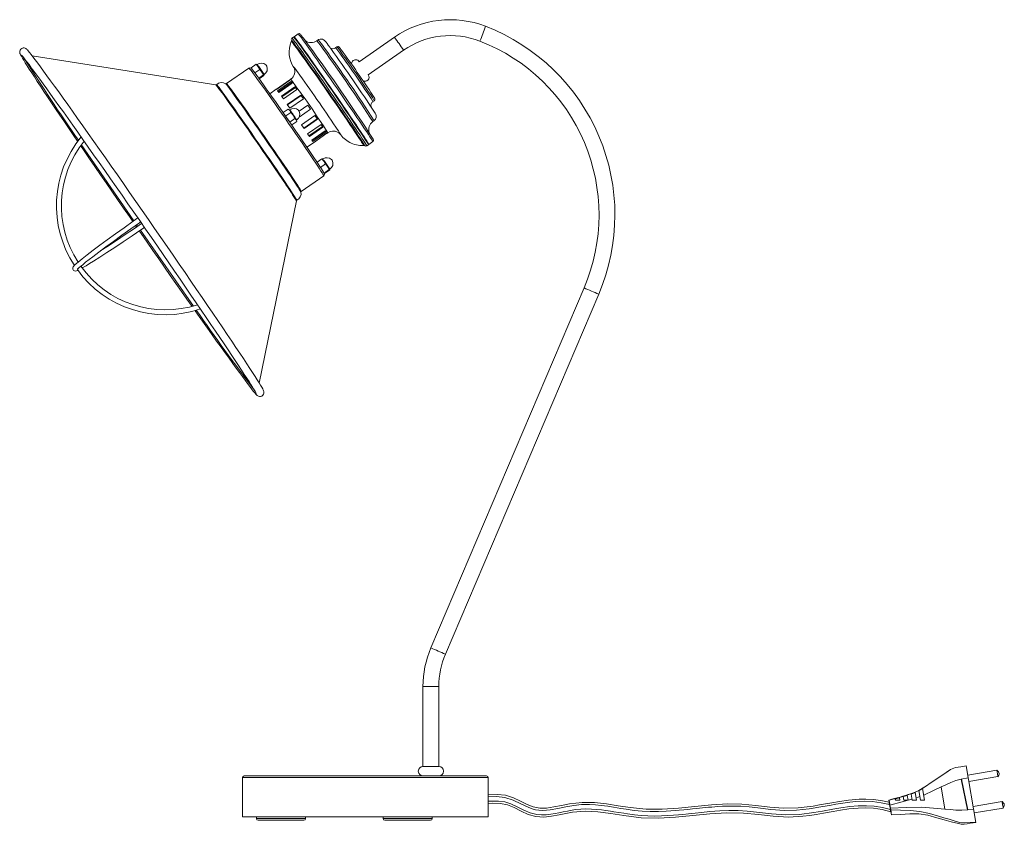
# Model space of a CAD drawing. Header units: millimetres. Extents: x -143 to 785, y -905 to 240.
# Tile 2 of 3: x 184 to 785, y -905 to -414. Entities that reach past the tile are written whole.
import ezdxf

# ---------------------------------------------------------------- set-up
doc = ezdxf.new("R2010")
doc.units = ezdxf.units.MM

msp = doc.modelspace()

# ---------------------------------------------------------------- linework, layer by layer
at = {"color": 7, "linetype": 'Continuous', "lineweight": 15}
for p, q in [((349.5, -426.02), (349.5, -426.03)), ((350.91, -424.14), (349.88, -424.86)), ((353.62, -422.26), (351.15, -423.97)), ((365.89, -425.92), (365.07, -426.49)), ((412.4, -424.25), (390.88, -439.19)), ((377.34, -430.14), (376.52, -430.71)), ((396.41, -447.16), (417.93, -432.22)), ((303.42, -453.35), (191.36, -435.66)), ((323.64, -443.06), (309.92, -452.59)), ((324.99, -442.94), (324.94, -443.21)), ((328.06, -440.81), (324.99, -442.94)), ((325.52, -443.84), (324.99, -442.94)), ((330.24, -443.88), (327.19, -446)), ((328.06, -440.81), (329.28, -442.25)), ((328.22, -440.87), (328.06, -440.81)), ((328.28, -440.88), (328.24, -440.85)), ((328.62, -440.83), (328.38, -441)), ((330.24, -443.88), (331.54, -445.5)), ((333.99, -441.19), (333.99, -441.19)), ((334.5, -441.93), (334.5, -441.93)), ((332.58, -447.3), (329.64, -449.34)), ((332.74, -447.65), (329.86, -449.65)), ((331.54, -445.5), (332.58, -447.3)), ((332.58, -447.3), (332.79, -447.38)), ((332.72, -447.26), (332.96, -447.09)), ((332.79, -447.38), (332.74, -447.65)), ((340.34, -456.04), (348.53, -450.36)), ((348.61, -450.4), (340.4, -456.1)), ((349.1, -449.93), (348.53, -450.33)), ((348.53, -450.36), (348.58, -450.43)), ((303.85, -453.2), (303.76, -453.25)), ((309.92, -452.56), (309.8, -452.64)), ((340.31, -456.03), (336.37, -458.77)), ((341.06, -456.94), (349.28, -451.24)), ((349.69, -451.84), (341.5, -457.52)), ((350.01, -452.22), (341.8, -457.92)), ((343.42, -460.16), (351.64, -454.46)), ((351.94, -454.92), (343.74, -460.61)), ((352.91, -456.24), (344.69, -461.94)), ((349.28, -451.24), (349.69, -451.84)), ((350.02, -452.27), (349.69, -451.84)), ((352.91, -456.24), (351.64, -454.46)), ((351.64, -454.46), (351.94, -454.92)), ((352.89, -456.24), (351.94, -454.92)), ((344.69, -461.94), (343.42, -460.16)), ((347.03, -465.24), (355.24, -459.54)), ((355.4, -459.78), (347.19, -465.47)), ((356.86, -461.83), (348.64, -467.53)), ((356.86, -461.83), (355.24, -459.54)), ((355.24, -459.54), (355.4, -459.78)), ((356.84, -461.84), (355.4, -459.78)), ((347.64, -468.12), (344.58, -470.25)), ((348.64, -467.53), (347.03, -465.24)), ((348.13, -468.54), (347.64, -468.12)), ((347.64, -468.12), (348.51, -469.03)), ((348.47, -468.49), (348.23, -468.65)), ((361.26, -468.16), (354.18, -473.07)), ((354.19, -473.03), (361.24, -468.15)), ((354.26, -469.37), (359.55, -465.69)), ((361.24, -468.15), (359.53, -465.68)), ((361.26, -468.16), (359.55, -465.69)), ((361.26, -468.16), (361.24, -468.15)), ((399.32, -463.57), (400.15, -463)), ((344.58, -470.25), (344.67, -470.47)), ((344.65, -470.48), (344.72, -470.66)), ((349.1, -470.12), (346.03, -472.25)), ((347.2, -474.23), (346.03, -472.25)), ((347.2, -474.23), (346.33, -472.97)), ((348.64, -476.01), (347.2, -474.23)), ((351.71, -473.88), (348.64, -476.01)), ((349.1, -470.12), (350.54, -471.91)), ((350.54, -471.91), (351.71, -473.88)), ((351.71, -473.88), (352.42, -474.67)), ((352.42, -474.67), (352.76, -475.43)), ((352.57, -474.91), (352.82, -474.75)), ((353.84, -468.85), (353.84, -468.85)), ((354.36, -469.59), (354.36, -469.58)), ((355.69, -477.69), (363.9, -471.99)), ((357.05, -479.68), (365.25, -473.99)), ((365.45, -474.25), (357.23, -479.95)), ((365.25, -473.99), (363.89, -472)), ((365.45, -474.25), (363.9, -471.99)), ((365.45, -474.25), (365.25, -473.99)), ((349.48, -477.51), (349.79, -477.78)), ((352.86, -475.65), (349.79, -477.78)), ((352.79, -475.42), (352.65, -475.05)), ((357.23, -479.95), (355.69, -477.69)), ((359.42, -483.18), (367.63, -477.48)), ((360.24, -484.4), (368.44, -478.71)), ((368.78, -479.19), (360.57, -484.89)), ((368.44, -478.71), (367.62, -477.49)), ((368.78, -479.19), (367.63, -477.48)), ((368.78, -479.19), (368.44, -478.71)), ((399.28, -475.78), (400.1, -475.21)), ((360.57, -484.89), (359.42, -483.18)), ((361.96, -487.01), (370.18, -481.31)), ((362.14, -487.28), (370.32, -481.6)), ((370.75, -482.21), (362.54, -487.91)), ((362.94, -488.61), (371.15, -482.91)), ((370.32, -481.6), (370.15, -481.33)), ((370.75, -482.21), (370.32, -481.6)), ((371.15, -482.93), (371.73, -482.53)), ((359, -491.37), (362.94, -488.63)), ((395.49, -490.58), (396.52, -489.87)), ((396.76, -489.7), (399.23, -487.99)), ((368.15, -498.53), (365.21, -500.57)), ((368.15, -498.53), (369.38, -499.97)), ((368.32, -498.59), (368.15, -498.53)), ((368.37, -498.6), (368.34, -498.57)), ((368.71, -498.55), (368.47, -498.72)), ((346.24, -514.3), (339.26, -504.01)), ((370.33, -501.6), (367.28, -503.72)), ((370.33, -501.6), (371.64, -503.22)), ((371.64, -503.22), (372.67, -505.02)), ((372.81, -504.98), (373.06, -504.81)), ((374.09, -498.91), (374.09, -498.91)), ((374.6, -499.65), (374.6, -499.65)), ((355.53, -518.31), (369.25, -508.79)), ((369.6, -507.15), (368.94, -506.33)), ((369.55, -507.42), (369.6, -507.15)), ((372.67, -505.02), (369.6, -507.15)), ((369.67, -507.76), (369.64, -507.66)), ((372.83, -505.37), (369.76, -507.5)), ((372.67, -505.02), (372.89, -505.1)), ((372.89, -505.1), (372.83, -505.37)), ((329.9, -635.3), (352.54, -524.13)), ((254.41, -539.18), (255, -540.03)), ((528.2, -577.26), (434.64, -796.93)), ((443.56, -800.73), (537.13, -581.06)), ((429.85, -820.39), (429.85, -869.16)), ((439.55, -869.16), (439.55, -820.39)), ((439.55, -869.16), (429.85, -869.16)), ((761.46, -868.81), (767.2, -903.34)), ((319.7, -876.02), (319.7, -900.02)), ((320.7, -875.02), (468.7, -875.02)), ((469.7, -886.02), (469.7, -876.02)), ((758.42, -877.02), (762.68, -876.14)), ((762.29, -895.65), (758.42, -877.02)), ((758.51, -877), (762.38, -895.64)), ((780.15, -871.49), (762.39, -874.44)), ((763.05, -878.38), (780.81, -875.43)), ((736.02, -889.82), (734.82, -882.63)), ((746.13, -881.7), (748.38, -895.26)), ((720.61, -888.26), (718.16, -888.94)), ((718.16, -888.94), (718.3, -889.82)), ((720.87, -889.82), (720.61, -888.26)), ((725.43, -886.85), (722.97, -887.53)), ((722.97, -887.53), (723.35, -889.82)), ((725.92, -889.82), (725.43, -886.85)), ((730.18, -885.09), (727.77, -886.04)), ((727.77, -886.04), (728.4, -889.82)), ((730.97, -889.82), (730.18, -885.09)), ((732.47, -883.95), (733.45, -889.82)), ((469.7, -900.02), (469.7, -891.99)), ((715.74, -898.71), (714.27, -889.88)), ((714.33, -889.7), (714.35, -889.77)), ((715.1, -895.46), (714.61, -892.5)), ((714.85, -892.81), (715.17, -894.72)), ((714.85, -892.81), (714.85, -892.81)), ((715.17, -894.72), (715.17, -894.72)), ((718.3, -889.82), (720.87, -889.82)), ((723.35, -889.82), (725.92, -889.82)), ((728.4, -889.82), (730.97, -889.82)), ((733.45, -889.82), (736.02, -889.82)), ((762.38, -895.64), (765.86, -895.33)), ((783.34, -890.67), (765.58, -893.62)), ((766.24, -897.57), (783.99, -894.62)), ((319.7, -900.02), (469.7, -900.02)), ((328.18, -900.02), (328.18, -901.02)), ((358.18, -901.02), (358.18, -900.02)), ((405.46, -900.02), (405.46, -901.02)), ((435.46, -901.02), (435.46, -900.02)), ((715.35, -895.71), (715.35, -895.71)), ((715.84, -898.79), (715.84, -898.79)), ((762.29, -895.65), (762.38, -895.64)), ((357.18, -902.02), (329.18, -902.02)), ((434.46, -902.02), (406.46, -902.02))]:
    msp.add_line(p, q, dxfattribs=at)
at = {"color": 8, "linetype": 'Continuous', "lineweight": 15}
for p, q in [((379.47, -483.66), (379.63, -483.81)), ((221.26, -489.66), (253.32, -536.27)), ((394.25, -490.52), (394.26, -490.45)), ((352.54, -524.13), (352.53, -524.11)), ((255.64, -539.6), (255.04, -538.74)), ((257.35, -542.07), (289.73, -588.32)), ((439.55, -820.39), (429.85, -820.39)), ((469.7, -876.02), (319.7, -876.02)), ((328.18, -901.02), (358.18, -901.02)), ((405.46, -901.02), (435.46, -901.02))]:
    msp.add_line(p, q, dxfattribs=at)
at = {"color": 7, "linetype": 'Continuous', "lineweight": 15, "flags": 128}
for points in [[(349.54, -426.43), (349.54, -426.53), (349.43, -426.82)], [(394.26, -490.45), (394.26, -490.43), (394.06, -490.05), (393.66, -489.38), (393.07, -488.43), (392.28, -487.21), (391.31, -485.72), (390.16, -483.98), (388.85, -482.02), (387.38, -479.83), (385.77, -477.46), (384.04, -474.9), (382.2, -472.2), (380.26, -469.37), (378.25, -466.44), (376.18, -463.44), (374.07, -460.39), (371.95, -457.32), (369.82, -454.26), (367.71, -451.24), (365.63, -448.28), (363.62, -445.41), (361.68, -442.65), (359.83, -440.04), (358.09, -437.59), (356.48, -435.33), (355, -433.28), (353.68, -431.45), (352.53, -429.87), (351.55, -428.54), (350.75, -427.49), (350.14, -426.71), (349.73, -426.22), (349.57, -426.04)], [(396.52, -489.87), (396.5, -489.77), (396.31, -489.4), (395.91, -488.74), (395.33, -487.8), (394.55, -486.59), (393.59, -485.12), (392.46, -483.4), (391.16, -481.45), (389.7, -479.29), (388.11, -476.93), (386.39, -474.39), (384.56, -471.7), (382.63, -468.89), (380.63, -465.96), (378.56, -462.96), (376.45, -459.91), (374.32, -456.83), (372.18, -453.76), (370.06, -450.71), (367.96, -447.72), (365.92, -444.8), (363.95, -442), (362.06, -439.33), (360.28, -436.81), (358.61, -434.47), (357.07, -432.33), (355.69, -430.41), (354.46, -428.72), (353.4, -427.27), (352.51, -426.09), (351.82, -425.18), (351.31, -424.55), (351.01, -424.21), (350.91, -424.14)], [(351.23, -424.19), (351.2, -424.13), (351.16, -423.97), (351.31, -424.1), (351.67, -424.52), (352.23, -425.22), (352.97, -426.2), (353.9, -427.45), (355.01, -428.96), (356.28, -430.71)], [(373.49, -431.17), (372.95, -430.43), (372.04, -429.18), (371.27, -428.14), (370.65, -427.33), (370.17, -426.72), (369.91, -426.43), (369.73, -426.25), (369.45, -426.01), (369.11, -425.78), (368.57, -425.54), (367.86, -425.39), (367.03, -425.44), (366.17, -425.74), (365.91, -425.94)], [(187.84, -431.48), (187.68, -431.35), (187.34, -431.13), (186.98, -430.96), (186.47, -430.84), (185.79, -430.84), (185.03, -431.07), (184.36, -431.57), (183.93, -432.2), (183.73, -432.78), (183.69, -433.26), (183.71, -433.64), (183.73, -433.73), (183.85, -434.19), (183.96, -434.5), (184.23, -435.06), (184.7, -435.92), (185.3, -436.96), (186.12, -438.31), (187.1, -439.88), (188.24, -441.69), (189.55, -443.73), (191.02, -446), (192.66, -448.5), (194.45, -451.23), (196.39, -454.17), (198.48, -457.32), (200.72, -460.67), (203.09, -464.21), (205.6, -467.94), (208.23, -471.85), (210.99, -475.92), (213.85, -480.14), (216.82, -484.52), (219.03, -487.75)], [(332.43, -639.68), (332.36, -639.52), (332.02, -638.85), (331.47, -637.89), (330.73, -636.65), (329.79, -635.13), (328.66, -633.33), (327.33, -631.25), (325.82, -628.92), (324.13, -626.32), (322.25, -623.47), (320.21, -620.37), (317.99, -617.04), (315.62, -613.49), (313.09, -609.71), (310.41, -605.73), (307.6, -601.56), (304.65, -597.2), (301.58, -592.67), (298.39, -587.99), (295.09, -583.15), (291.7, -578.19), (288.22, -573.11), (284.67, -567.92), (281.04, -562.64), (277.36, -557.29), (273.62, -551.88), (269.85, -546.42), (266.06, -540.94), (262.24, -535.44), (258.43, -529.94), (254.61, -524.46), (250.81, -519.01), (247.04, -513.6), (243.31, -508.26), (239.62, -502.99), (235.99, -497.82), (232.42, -492.75), (228.94, -487.8), (225.54, -482.99), (222.24, -478.32), (219.04, -473.81), (215.96, -469.48), (213, -465.33), (210.17, -461.37), (207.48, -457.63), (204.94, -454.1), (202.55, -450.8), (200.33, -447.74), (198.27, -444.92), (196.38, -442.35), (194.67, -440.05), (193.14, -438.01), (191.8, -436.25), (190.66, -434.76), (189.7, -433.55), (188.94, -432.63), (188.38, -432), (188.07, -431.69)], [(356.28, -430.71), (357.71, -432.7), (359.28, -434.89), (360.97, -437.28), (362.79, -439.84), (364.7, -442.54), (366.69, -445.38), (368.75, -448.31), (370.85, -451.32), (372.98, -454.38), (375.12, -457.46), (377.25, -460.53), (379.35, -463.58), (381.4, -466.56), (383.39, -469.46), (385.29, -472.24), (387.09, -474.89), (388.78, -477.38), (390.34, -479.7), (391.75, -481.81), (393.01, -483.7), (394.1, -485.35), (395.02, -486.76), (395.74, -487.9), (396.28, -488.76), (396.62, -489.35), (396.76, -489.65), (396.7, -489.67), (396.51, -489.47)], [(381.16, -433.58), (380.71, -432.96), (379.97, -431.96), (379.39, -431.18), (378.97, -430.63), (378.65, -430.27), (378.51, -430.15), (378.35, -430.06), (378.13, -429.98), (377.81, -429.97), (377.45, -430.07), (377.34, -430.16)], [(184.75, -435.15), (184.74, -435.15), (184.83, -435.24), (185.09, -435.52), (185.55, -436.05), (186.21, -436.88), (187.08, -437.98), (188.14, -439.35), (189.38, -440.97), (190.78, -442.85), (192.36, -444.97), (194.1, -447.33), (195.99, -449.92), (198.04, -452.73), (200.23, -455.76), (202.57, -458.99), (205.03, -462.43), (207.63, -466.05), (210.35, -469.86), (213.18, -473.84), (216.13, -477.98), (219.17, -482.27), (222.3, -486.7), (225.52, -491.27), (228.82, -495.95), (232.19, -500.73), (235.61, -505.61), (239.09, -510.58), (242.61, -515.61), (246.16, -520.7), (249.74, -525.84), (253.34, -531.01), (256.94, -536.19), (260.54, -541.39), (264.14, -546.57), (267.71, -551.73), (271.25, -556.87), (274.75, -561.95), (278.21, -566.98), (281.62, -571.94), (284.96, -576.81), (288.23, -581.58), (291.41, -586.25), (294.52, -590.8), (297.52, -595.22), (300.42, -599.5), (303.21, -603.62), (305.89, -607.58), (308.44, -611.37), (310.86, -614.98), (313.14, -618.39), (315.28, -621.61), (317.27, -624.61), (319.11, -627.4), (320.79, -629.97), (322.31, -632.3), (323.66, -634.4), (324.84, -636.26), (325.84, -637.86), (326.67, -639.21), (327.32, -640.29), (327.77, -641.09), (328, -641.52), (328.06, -641.67), (328.06, -641.66)], [(325.08, -443.33), (325.11, -443.35), (325.39, -443.66), (325.86, -444.25), (326.53, -445.12), (327.39, -446.27), (328.43, -447.68), (329.64, -449.34), (331.01, -451.23), (332.52, -453.35), (334.17, -455.66), (335.94, -458.15), (337.81, -460.8), (339.76, -463.58), (341.79, -466.47), (343.86, -469.43), (345.97, -472.45), (348.08, -475.5), (350.19, -478.55), (352.27, -481.56), (354.31, -484.52), (356.29, -487.4), (358.18, -490.17), (359.97, -492.8), (361.65, -495.28), (363.2, -497.57), (364.6, -499.67), (365.85, -501.54), (366.92, -503.18), (367.83, -504.56), (368.54, -505.68), (369.06, -506.53), (369.39, -507.09), (369.5, -507.34)], [(329.28, -442.25), (330.05, -443.5), (330.24, -443.88)], [(348.53, -450.36), (348.52, -450.34), (348.53, -450.33), (348.53, -450.33), (348.54, -450.33), (348.55, -450.34), (348.57, -450.36), (348.59, -450.38), (348.61, -450.4)], [(355.33, -518.8), (355.2, -518.52), (354.88, -517.95), (354.36, -517.1), (353.64, -515.97), (352.73, -514.58), (351.65, -512.94), (350.4, -511.05), (348.99, -508.94), (347.43, -506.63), (345.74, -504.14), (343.93, -501.48), (342.02, -498.68), (340.02, -495.77), (337.96, -492.77), (335.85, -489.71), (333.71, -486.62), (331.55, -483.51), (329.4, -480.43), (327.28, -477.39), (325.21, -474.43), (323.19, -471.56), (321.26, -468.82), (319.42, -466.22), (317.7, -463.8), (316.1, -461.57), (314.65, -459.56), (313.36, -457.77), (312.23, -456.23), (311.27, -454.95), (310.51, -453.93), (309.93, -453.2), (309.55, -452.75), (309.4, -452.61)], [(346.03, -472.25), (345.82, -472.06), (345.27, -471.45)], [(347.2, -474.23), (347.49, -474.65), (347.72, -474.98)], [(348.51, -469.03), (348.99, -469.86), (349.1, -470.12)], [(371.15, -482.91), (371.15, -482.92), (371.15, -482.93), (371.15, -482.93), (371.14, -482.93), (371.13, -482.92)], [(220.85, -490.43), (223.05, -493.65), (226.29, -498.39), (229.61, -503.24), (233, -508.17), (236.44, -513.17), (239.93, -518.24), (243.46, -523.36), (247.02, -528.52), (250.61, -533.7), (252.7, -536.71)], [(362.94, -488.63), (362.94, -488.63), (362.94, -488.62), (362.94, -488.61)], [(369.38, -499.97), (370.14, -501.22), (370.33, -501.6)], [(355.33, -518.7), (355.32, -518.65), (355.41, -518.43), (355.55, -518.32)], [(352.55, -524.12), (352.65, -523.91), (352.82, -523.81)], [(255.79, -534.53), (252.93, -536.55), (247.36, -540.52), (242.08, -544.32), (237.16, -547.9), (232.64, -551.22), (228.55, -554.28), (224.89, -557.07), (221.79, -559.49), (219.36, -561.47), (217.64, -562.97), (216.97, -563.63), (216.5, -564.18), (216.32, -564.45), (216.18, -564.74), (216.08, -565.11), (216.13, -565.82), (216.62, -566.55), (217.09, -566.83), (217.51, -566.93), (218.26, -566.86), (218.98, -566.61), (219.21, -566.5)], [(219.06, -565.37), (218.98, -565.85), (219.12, -565.71), (219.45, -565.39), (220.04, -564.84), (220.88, -564.11), (222.16, -563.05), (223.95, -561.61), (226.02, -559.98), (228.31, -558.23), (232.07, -555.39), (236.31, -552.24), (241, -548.81), (246.09, -545.13), (251.5, -541.25), (256.89, -537.42), (257.5, -536.99)], [(221.91, -565.09), (222.31, -564.86), (224.21, -563.74), (226.38, -562.42), (228.75, -560.95), (232.6, -558.5), (236.93, -555.7), (241.69, -552.58), (246.83, -549.16), (252.28, -545.5), (257.69, -541.83), (259.84, -540.37)], [(258.13, -537.9), (253.68, -540.93), (248.09, -544.71), (242.77, -548.26), (237.8, -551.55), (233.28, -554.49)], [(256.71, -542.5), (257.82, -544.08), (261.42, -549.26), (265.01, -554.42), (268.57, -559.53), (272.11, -564.59), (275.61, -569.58), (279.06, -574.5), (282.45, -579.33), (285.77, -584.06), (288.9, -588.49)], [(290.77, -591.14), (292.2, -593.16), (295.28, -597.51), (298.26, -601.71), (301.14, -605.76), (303.91, -609.64), (306.56, -613.34), (309.09, -616.86), (311.48, -620.18), (313.73, -623.29), (315.85, -626.2), (317.81, -628.89), (319.62, -631.36), (321.28, -633.59), (322.77, -635.59), (324.1, -637.35), (325.27, -638.87), (326.27, -640.15), (327.11, -641.19), (327.8, -642), (328.41, -642.64), (328.73, -642.91), (329.11, -643.16), (329.46, -643.32), (329.97, -643.46), (330.64, -643.46), (331.4, -643.23), (332.07, -642.75), (332.52, -642.11), (332.72, -641.53), (332.77, -641.05), (332.74, -640.66), (332.68, -640.34), (332.58, -640.03), (332.51, -639.86)], [(732.4, -883.86), (736.21, -881.71), (741.05, -878.42), (743.77, -876.56), (746.48, -874.71), (749.2, -872.86), (751.92, -871.01), (754.97, -869.89), (758.21, -869.35), (761.46, -868.81)], [(734.82, -882.63), (741.91, -877.86), (748.98, -873.05), (751.75, -871.16), (754.83, -869.94), (758.15, -869.37), (761.46, -868.81)], [(746.13, -881.7), (749.06, -880.34), (752, -878.97), (755.06, -877.74), (758.42, -877.02)], [(780.79, -875.46), (781.26, -874.45), (781.43, -873.93), (781.48, -873.41), (781.34, -872.91), (781.03, -872.43), (780.12, -871.45)], [(780.15, -871.51), (780.16, -871.53), (780.2, -871.78), (780.27, -872.22), (780.37, -872.79), (780.48, -873.45), (780.58, -874.1), (780.68, -874.68), (780.75, -875.12), (780.8, -875.38), (780.81, -875.43), (780.81, -875.43)], [(734.82, -882.63), (732.75, -883.8), (732.47, -883.95)], [(735.49, -886.63), (741.45, -883.88), (746.13, -881.7)], [(714.47, -891.06), (709.35, -889.9), (704.56, -889.31), (700.12, -889.12), (696, -889.21), (689.54, -889.77), (684.01, -890.55), (679.38, -891.34), (675.53, -892.04), (671.78, -892.71), (667.99, -893.35), (658.9, -894.49), (649.74, -894.65), (641.49, -893.96), (633.09, -892.98), (624.56, -892.21), (615.99, -892.08), (605.87, -892.64), (595.82, -893.62), (585.8, -894.65), (575.82, -895.34), (565.97, -895.34), (556.22, -894.32), (549.07, -893.17), (541.84, -892.04), (534.49, -891.25), (526.94, -891.14), (519.21, -892.06), (514.44, -893.02), (509.8, -893.95), (505.32, -894.59), (501.09, -894.66), (497.18, -893.93), (493.42, -892.37), (489.39, -890.31), (485, -888.26), (480.15, -886.81), (475.18, -886.28), (469.68, -886.45)], [(714.85, -892.81), (722.39, -890.82), (728.3, -889.23)], [(730.74, -888.45), (732.06, -887.99), (733.08, -887.61)], [(469.69, -891.79), (472.37, -891.64), (477.06, -891.78), (481.38, -892.63), (485.43, -894.32), (489.69, -896.49), (493.99, -898.46), (498.71, -899.77), (503.56, -900.06), (508.3, -899.64), (512.95, -898.81), (521.07, -897.18), (528.87, -896.44), (536.64, -896.81), (544.48, -897.85), (552.44, -899.16), (562.94, -900.51), (573.52, -900.79), (584.02, -900.19), (594.48, -899.15), (604.9, -898.11), (615.28, -897.47), (625.54, -897.64), (634.54, -898.54), (643.67, -899.57), (652.91, -900.09), (661.78, -899.61), (665.93, -899.09), (669.91, -898.47), (674.38, -897.7), (680.14, -896.65), (684.69, -895.88), (689.79, -895.14), (695.43, -894.61), (700.01, -894.48), (704.87, -894.72), (710.02, -895.48), (715.45, -896.97)], [(714.35, -889.77), (714.35, -889.77), (714.41, -890.16), (714.53, -890.85), (714.68, -891.77), (714.71, -891.96), (714.85, -892.81), (714.85, -892.81)], [(715.17, -894.72), (724.76, -894.26), (734.24, -894.1), (741.35, -894.63), (748.38, -895.26)], [(715.17, -894.72), (715.21, -894.92), (715.26, -895.2), (715.31, -895.48), (715.35, -895.71), (715.35, -895.71)], [(748.38, -895.26), (751.77, -895.57), (755.16, -895.88), (758.66, -895.97), (762.29, -895.65)], [(783.98, -894.65), (784.45, -893.63), (784.62, -893.12), (784.67, -892.6), (784.53, -892.1), (784.22, -891.62), (783.31, -890.64)], [(783.34, -890.7), (783.35, -890.72), (783.39, -890.97), (783.46, -891.4), (783.55, -891.98), (783.66, -892.63), (783.77, -893.29), (783.87, -893.87), (783.94, -894.31), (783.98, -894.57), (783.99, -894.62), (783.99, -894.62)], [(715.35, -895.71), (721.28, -895.89), (727.22, -896.07), (733.13, -896.63), (738.91, -897.92), (744.57, -899.59), (747.75, -900.53), (750.93, -901.47), (754.11, -902.41), (757.3, -903.35), (760.58, -903.66), (763.89, -903.5), (767.2, -903.34)], [(715.76, -898.82), (721.34, -898.48), (726.92, -898.14), (732.48, -898.15), (737.99, -899.01), (743.43, -900.48), (747.92, -901.72), (752.33, -902.93), (756.7, -904.12), (758.39, -904.51), (760.17, -904.5), (761.99, -904.21), (763.85, -903.9), (765.56, -903.6), (766.8, -903.4), (767.16, -903.34), (767.2, -903.34)]]:
    msp.add_lwpolyline(points, dxfattribs=at)
at = {"color": 8, "linetype": 'Continuous', "lineweight": 15, "flags": 128}
for points in [[(349.57, -426.04), (349.53, -426.02), (349.5, -426.02)], [(395.49, -490.58), (395.47, -490.49), (395.28, -490.11), (394.88, -489.45), (394.3, -488.51), (393.52, -487.3), (392.56, -485.83), (391.43, -484.11), (390.13, -482.16), (388.67, -480), (387.08, -477.64), (385.36, -475.1), (383.53, -472.42), (381.6, -469.6), (379.6, -466.68), (377.53, -463.68), (375.42, -460.63), (373.29, -457.55), (371.15, -454.47), (369.03, -451.42), (366.93, -448.43), (364.89, -445.52), (362.92, -442.71), (361.03, -440.04), (359.25, -437.53), (357.58, -435.19), (356.04, -433.05), (354.66, -431.12), (353.43, -429.43), (352.37, -427.99), (351.48, -426.81), (350.79, -425.9), (350.28, -425.27), (349.98, -424.92), (349.88, -424.86)], [(393.57, -490.3), (393.56, -490.2), (393.36, -489.83), (392.97, -489.17), (392.39, -488.23), (391.61, -487.02), (390.65, -485.56), (389.52, -483.85), (388.23, -481.91), (386.79, -479.76), (385.2, -477.42), (383.5, -474.91), (381.68, -472.24), (379.77, -469.46), (377.79, -466.57), (375.75, -463.61), (373.68, -460.61), (371.58, -457.59), (369.49, -454.57), (367.41, -451.59), (365.37, -448.68), (363.38, -445.85), (361.47, -443.14), (359.65, -440.56), (357.94, -438.15), (356.35, -435.93), (354.89, -433.91), (353.59, -432.11), (352.45, -430.55), (351.49, -429.24), (350.7, -428.2), (350.11, -427.44), (349.7, -426.95), (349.5, -426.75), (349.47, -426.75)], [(358.74, -429), (360.17, -430.99), (361.74, -433.18), (363.44, -435.57), (365.25, -438.13), (367.16, -440.83), (369.16, -443.67), (371.21, -446.6), (373.32, -449.61), (375.45, -452.67), (377.58, -455.75), (379.71, -458.82), (381.81, -461.87), (383.86, -464.85), (385.85, -467.75), (387.75, -470.53), (389.56, -473.18), (391.25, -475.67), (392.8, -477.99), (394.22, -480.1), (395.48, -481.99), (396.57, -483.64), (397.48, -485.05), (398.21, -486.19), (398.75, -487.05), (399.09, -487.64), (399.23, -487.94), (399.23, -487.99)], [(369.25, -508.79), (369.26, -508.76), (369.13, -508.48), (368.81, -507.92), (368.29, -507.07), (367.58, -505.96), (366.68, -504.57), (365.61, -502.94), (364.36, -501.07), (362.96, -498.98), (361.42, -496.68), (359.74, -494.21), (357.94, -491.57), (356.05, -488.8), (354.07, -485.91), (352.02, -482.93), (349.93, -479.89), (347.8, -476.82), (345.66, -473.74), (343.53, -470.68), (341.43, -467.67), (339.36, -464.72), (337.36, -461.88), (335.45, -459.16), (333.62, -456.59), (331.91, -454.18), (330.33, -451.97), (328.89, -449.97), (327.6, -448.19), (326.48, -446.66), (325.54, -445.39), (324.78, -444.39), (324.21, -443.66), (323.83, -443.22), (323.65, -443.06), (323.64, -443.06)], [(353.24, -445.4), (353.07, -445.16), (352.21, -444), (351.53, -443.09), (351.05, -442.47), (350.76, -442.13), (350.67, -442.09), (350.78, -442.31)], [(303.84, -453.21), (303.91, -453.25), (304.19, -453.55), (304.67, -454.14), (305.34, -455.02), (306.21, -456.17), (307.26, -457.59), (308.48, -459.26), (309.87, -461.18), (311.41, -463.33), (313.09, -465.68), (314.9, -468.22), (316.82, -470.93), (318.83, -473.79), (320.92, -476.77), (323.08, -479.84), (325.28, -482.99), (327.5, -486.18), (329.73, -489.39), (331.95, -492.6), (334.13, -495.77), (336.27, -498.88), (338.35, -501.9), (340.34, -504.81), (342.23, -507.59), (344.01, -510.21), (345.65, -512.65), (347.15, -514.89), (348.5, -516.91), (349.68, -518.7), (350.68, -520.23), (351.5, -521.51), (352.13, -522.5), (352.55, -523.22), (352.78, -523.65), (352.81, -523.79)], [(309.92, -452.59), (309.99, -452.63), (310.27, -452.93), (310.74, -453.51), (311.41, -454.38), (312.26, -455.52), (313.3, -456.92), (314.5, -458.58), (315.87, -460.47), (317.38, -462.58), (319.03, -464.89), (320.8, -467.38), (322.67, -470.03), (324.63, -472.81), (326.66, -475.71), (328.75, -478.69), (330.87, -481.73), (333.01, -484.81), (335.14, -487.89), (337.25, -490.94), (339.33, -493.95), (341.34, -496.89), (343.28, -499.72), (345.13, -502.43), (346.87, -504.99), (348.48, -507.38), (349.96, -509.58), (351.28, -511.56), (352.44, -513.31), (353.43, -514.82), (354.23, -516.07), (354.85, -517.06), (355.27, -517.76), (355.5, -518.18), (355.53, -518.31)], [(348.84, -468.96), (348.55, -468.58), (348.47, -468.49)], [(353.89, -468.9), (353.85, -468.85), (353.84, -468.85)], [(469.65, -887.75), (469.87, -887.73), (474.63, -887.62), (479.87, -888.15), (484.95, -889.7), (489.64, -891.95), (494.1, -894.13), (496.39, -895.03), (498.45, -895.6), (500.64, -895.93), (503.02, -896.02), (507.5, -895.67), (512.09, -894.88), (517.12, -893.83), (522.01, -892.96), (526.55, -892.51), (531.43, -892.45), (535.11, -892.65), (538.67, -892.99), (542.63, -893.51), (546.15, -894.05), (550.59, -894.78), (553.77, -895.3), (558.73, -896.02), (563.66, -896.53), (568.46, -896.76), (573.58, -896.75), (578.33, -896.56), (581.17, -896.37), (583.96, -896.15), (586.27, -895.94), (589.01, -895.68), (591.46, -895.43), (594.27, -895.13), (596.94, -894.85), (598.52, -894.69), (600.42, -894.49), (602.27, -894.31), (604.04, -894.15), (606.08, -893.97), (608.03, -893.82), (609.91, -893.69), (612.69, -893.54), (615.6, -893.44), (618.63, -893.4), (623.75, -893.52), (628.98, -893.9), (634.21, -894.45), (642.24, -895.38), (650.48, -896.01), (657.8, -895.91), (665.56, -895.07), (673.87, -893.7), (677.87, -892.98), (681.87, -892.27), (686.13, -891.59), (690.28, -891.04), (694.01, -890.68), (699.3, -890.46), (704.23, -890.63), (709.53, -891.31), (714.61, -892.5)], [(469.66, -890.46), (471.46, -890.34), (475.86, -890.36), (479.9, -890.89), (483.53, -892.02), (487.39, -893.81), (491.31, -895.79), (495.23, -897.47), (499.4, -898.49), (502.14, -898.7), (505.01, -898.63), (507.79, -898.34), (510.51, -897.9), (512.67, -897.49), (515.41, -896.93), (518, -896.4), (519.74, -896.06), (523.08, -895.52), (526.14, -895.22), (529.3, -895.11), (532.62, -895.18), (535.83, -895.39), (538.84, -895.71), (541.47, -896.05), (544.33, -896.48), (546.4, -896.81), (549.46, -897.31), (552.44, -897.8), (554.69, -898.16), (558.89, -898.74), (563, -899.17), (567, -899.4), (571.12, -899.47), (575.39, -899.38), (579.3, -899.19), (582.66, -898.95), (585.77, -898.69), (588.46, -898.43), (591.92, -898.08), (596.07, -897.64), (599.85, -897.25), (605.01, -896.76), (610.95, -896.32), (616.49, -896.1), (622.28, -896.14), (627.77, -896.48), (633.39, -897.06), (642.48, -898.1), (651.36, -898.72), (659.58, -898.46), (668.43, -897.35), (673.72, -896.45), (679.91, -895.33), (684.89, -894.49), (690.46, -893.72), (695.54, -893.27), (700.6, -893.16), (705.33, -893.43), (710.32, -894.19), (715.1, -895.46)], [(714.61, -892.5), (714.61, -892.5), (714.58, -892.34), (714.48, -891.86), (714.4, -891.46), (714.35, -891.16), (714.32, -891.02), (714.32, -891.03)], [(715.35, -895.71), (715.35, -895.71), (715.39, -895.97), (715.55, -896.98), (715.69, -897.85), (715.79, -898.47), (715.84, -898.79), (715.84, -898.79)]]:
    msp.add_lwpolyline(points, dxfattribs=at)
at = {"color": 7, "linetype": 'Continuous', "lineweight": 15}
for centre, radius, start, end in [((446.51, -473.41), 59.83, 68.8821, 124.76025), ((423.6, -532.7), 123.4, 336.92716, 68.87759), ((350.35, -425.65), 0.911, 121.00369, 185.14781), ((354.21, -423.04), 0.961, 48.29155, 127.52752), ((277.49, -486.25), 100.38, 34.71557, 39.40029), ((361.64, -421.68), 5.88, 230.99102, 305.4894), ((446.51, -473.41), 50.13, 68.88211, 124.76041), ((423.6, -532.7), 113.7, 336.92713, 68.87704), ((364.99, -433.34), 16.83, 157.24607, 214.39708), ((-706.57, -1204.38), 1318.59, 32.98674, 36.01325), ((374.81, -428.49), 2.79, 234.65011, 307.1933), ((-436.93, -1018.22), 1000.71, 33.17204, 35.91511), ((-120.08, -798.45), 619.97, 32.91112, 36.05093), ((388.76, -440.48), 2.47, 89.71349, 188.47105), ((388.71, -440.66), 2.65, 32.16722, 88.79062), ((324.24, -443.76), 0.895, 50.59343, 131.81326), ((311.5, -454.26), 21.46, 34.02027, 38.56192), ((331.08, -444.38), 4.32, 47.54194, 124.75962), ((131.82, -582.06), 241.95, 34.36247, 35.29909), ((330.5, -443.54), 4.32, 304.75867, 21.9289), ((332.62, -442.69), 2.03, 21.948, 47.57087), ((345.95, -445.21), 5.64, 303.69141, 26.90664), ((365.06, -434.25), 16.4, 209.44009, 212.36735), ((299.09, -468.35), 39.69, 31.89091, 35.15865), ((-673.4, -1183.87), 1264.65, 33.86237, 35.72754), ((394.43, -448.64), 2.5, 241.75036, 35.61467), ((200.14, -538.24), 133.68, 34.2727, 39.41876), ((307.01, -456.26), 4.37, 54.62233, 136.41907), ((340.25, -456.19), 0.172, 31.7344, 69.77532), ((277.31, -505.59), 90.18, 36.28113, 37.061), ((269.1, -511.29), 90.18, 36.28113, 37.061), ((399.66, -462.2), 0.925, 300.5226, 16.8174), ((343.17, -472.72), 6.48, 34.66509, 40.15192), ((350.93, -472.03), 4.32, 47.58966, 124.75867), ((400.77, -465.96), 2.75, 121.28616, 195.3013), ((211.83, -567.61), 168.52, 34.60395, 35.80227), ((233.64, -553.41), 142.51, 33.53888, 34.88281), ((349.62, -476.65), 3.43, 27.95485, 35.29971), ((350.35, -471.2), 4.32, 304.78916, 21.96008), ((352.47, -470.35), 2.03, 21.948, 47.57087), ((398.29, -472.66), 3.08, 305.37343, 34.76884), ((402.64, -480.68), 5.94, 124.34301, 198.38662), ((272.27, -527.07), 66.12, 140.59804, 213.43908), ((320.32, -513.72), 59.46, 31.99692, 33.02714), ((375.03, -487.18), 5.68, 62.10826, 125.46826), ((375.31, -486.83), 5.24, 42.11224, 63.00209), ((391.83, -473.18), 16.21, 216.89489, 220.3026), ((393.84, -472.43), 18.25, 215.51314, 241.40103), ((398.64, -487.13), 1.03, 305.74495, 27.41784), ((272.24, -527.06), 63.11, 141.34158, 213.05544), ((312.11, -519.42), 59.46, 31.99692, 33.02714), ((392.51, -474.49), 15.82, 242.0469, 273.69687), ((393.67, -491.14), 0.841, 61.36472, 98.81019), ((394.9, -489.86), 0.911, 238.59753, 309.75965), ((351.59, -511.97), 21.46, 34.02027, 38.56192), ((371.17, -502.1), 4.32, 47.54194, 124.75962), ((171.91, -639.78), 241.95, 34.36247, 35.29909), ((339.19, -526.07), 39.69, 31.89091, 35.15865), ((370.59, -501.26), 4.32, 304.75867, 21.9289), ((372.71, -500.41), 2.03, 21.948, 47.57087), ((368.76, -507.98), 0.935, 300.92957, 13.7219), ((351.04, -519.75), 4.39, 293.40008, 12.71693), ((272.62, -527.39), 63.24, 215.34998, 288.09577), ((272.59, -527.51), 66.12, 215.6972, 288.90426), ((489.71, -820.39), 59.86, 156.92965, 180.00013), ((489.71, -820.39), 50.16, 156.92969, 180.00014), ((429.92, -872.09), 2.93, 91.28462, 268.71538), ((439.49, -872.09), 2.93, 271.28462, 88.71538), ((320.7, -876.02), 1, 90, 180), ((468.7, -876.02), 1, 0, 90), ((544.66, -889.02), 75.02, 177.70834, 182.26369), ((665.4, -695.22), 200.54, 284.12321, 288.0769), ((696.52, -803.09), 88.49, 281.61854, 293.9695), ((714.36, -889.79), 0.1, 105.37908, 189.43384), ((714.37, -889.86), 0.0986, 104.87405, 188.86935), ((714.34, -890.92), 0.1, 258.69483, 9.3577), ((717.96, -911.62), 19.06, 99.37347, 99.649), ((714.47, -890.66), 4.12, 278.46949, 279.74314), ((329.18, -901.02), 1, 180, 270), ((357.18, -901.02), 1, 270, 0), ((406.46, -901.02), 1, 180, 270), ((434.46, -901.02), 1, 270, 0), ((714.77, -892.4), 3.36, 278.12144, 279.87586), ((715.36, -897.05), 0.1, 9.51078, 77.40122)]:
    msp.add_arc(centre, radius, start, end, dxfattribs=at)
at = {"color": 8, "linetype": 'Continuous', "lineweight": 15}
for centre, radius, start, end in [((361.99, -381.83), 111.95, 336.40194, 341.36793), ((307.37, -462.75), 61.46, 33.29901, 41.20033), ((321.89, -463.31), 56.75, 34.04213, 40.45795), ((322.69, -462.76), 56.77, 34.04297, 40.45638), ((309.85, -501.31), 128.28, 32.58825, 36.92172), ((-376.79, -975.91), 923.26, 32.79961, 36.12982), ((-375.99, -975.36), 923.29, 32.79968, 36.12978), ((346.54, -456.17), 39.33, 34.16407, 40.33601), ((347.35, -455.61), 39.34, 34.16484, 40.3345), ((1262.49, 239.54), 1271.14, 212.16549, 214.86201), ((-104.09, -787.42), 598.59, 32.75264, 36.177), ((-103.19, -786.79), 598.48, 32.75225, 36.17721), ((318.41, -449.37), 13.31, 32.86859, 39.92493), ((232.44, -512.07), 119.7, 32.87914, 35.74298), ((331.95, -442.81), 2.61, 34.06428, 38.2329), ((324.05, -448.64), 12.42, 32.71328, 35.97934), ((-73.55, -767.39), 528.6, 32.60831, 36.91062), ((-1652.29, -1863.37), 2411.25, 34.31601, 35.50563), ((257.33, -536.13), 113.51, 32.73696, 36.2803), ((340.9, -478.36), 16.07, 33.0955, 36.04708), ((342.75, -503.79), 41.94, 28.45358, 35.87871), ((358.5, -507.09), 13.31, 32.86859, 39.92493), ((272.53, -569.79), 119.7, 32.87914, 35.74298), ((372.04, -500.52), 2.61, 34.06428, 38.2329), ((364.15, -506.36), 12.42, 32.71328, 35.97934), ((237.83, -590.81), 132.68, 30.17658, 35.21295), ((428.87, -822.82), 264.89, 65.87703, 67.97513), ((1374.97, 159.4), 1317.85, 214.70755, 217.31122), ((335.33, -1042.42), 264.81, 65.87683, 67.97551), ((611.96, -916.7), 105.3, 10.81638, 11.63512)]:
    msp.add_arc(centre, radius, start, end, dxfattribs=at)

doc.saveas('drawing.dxf')
